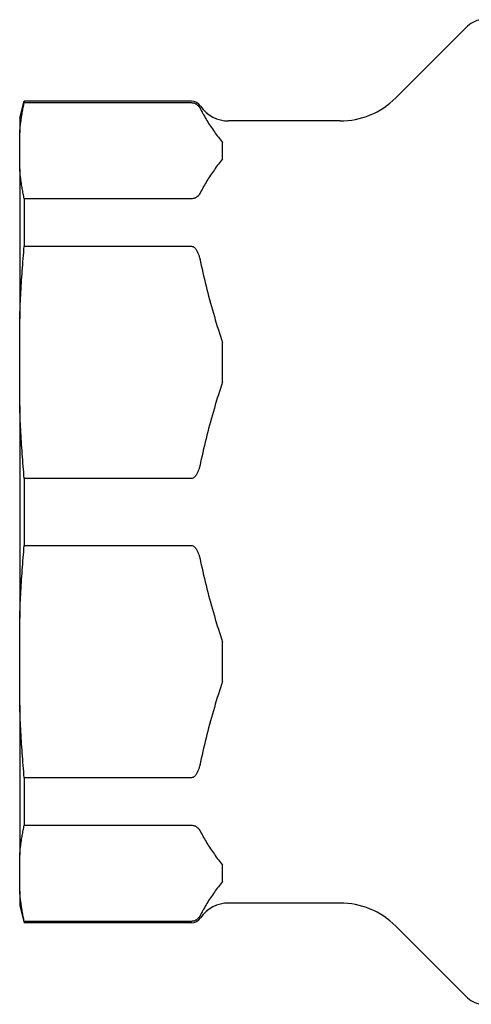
# Model space of a CAD drawing. Header units: millimetres. Extents: x 213 to 524, y 36 to 496.
# Tile 6 of 13: x 213 to 253, y 407 to 494. Entities that reach past the tile are written whole.
import ezdxf

# ---------------------------------------------------------------- set-up
doc = ezdxf.new("R2010")
doc.units = ezdxf.units.MM
doc.layers.add('DETAIL', color=2, linetype='Continuous')

msp = doc.modelspace()

# ---------------------------------------------------------------- linework, layer by layer
at = {"layer": 'DETAIL'}
for p, q in [((246.64, 487.396), (253.004, 493.76)), ((213.24, 485.596), (213.642, 487.096)), ((213.642, 487.096), (213.642, 486.974)), ((228.483, 487.096), (213.642, 487.096)), ((213.642, 486.974), (228.483, 486.974)), ((213.24, 485.596), (213.24, 484.299)), ((241.69, 485.346), (231.79, 485.346)), ((213.24, 481.102), (213.24, 484.299)), ((231.24, 481.981), (231.24, 483.42)), ((213.24, 481.102), (213.24, 467.752)), ((213.642, 478.427), (213.642, 474.21)), ((228.483, 478.427), (213.642, 478.427)), ((213.642, 474.21), (228.483, 474.21)), ((213.24, 460.036), (213.24, 467.752)), ((231.24, 462.157), (231.24, 465.631)), ((213.24, 460.036), (213.24, 441.155)), ((213.642, 453.578), (213.642, 447.614)), ((228.483, 453.578), (213.642, 453.578)), ((213.642, 447.614), (228.483, 447.614)), ((213.24, 433.439), (213.24, 441.155)), ((231.24, 435.56), (231.24, 439.035)), ((213.24, 433.439), (213.24, 420.089)), ((213.642, 426.981), (213.642, 422.764)), ((228.483, 426.981), (213.642, 426.981)), ((213.642, 422.764), (228.483, 422.764)), ((213.24, 416.893), (213.24, 420.089)), ((231.24, 417.771), (231.24, 419.211)), ((213.24, 416.893), (213.24, 415.596)), ((241.69, 415.846), (231.79, 415.846)), ((213.24, 415.596), (213.642, 414.096)), ((213.642, 414.218), (213.642, 414.096)), ((228.483, 414.218), (213.642, 414.218)), ((228.483, 414.096), (213.642, 414.096)), ((246.64, 413.795), (253.004, 407.431))]:
    msp.add_line(p, q, dxfattribs=at)
at = {"layer": 'DETAIL', "flags": 128}
for points in [[(213.24, 484.299), (213.249, 484.408), (213.26, 484.518), (213.27, 484.628), (213.282, 484.738), (213.294, 484.848), (213.306, 484.958), (213.319, 485.068), (213.333, 485.179), (213.348, 485.289), (213.363, 485.4), (213.379, 485.511), (213.395, 485.622), (213.412, 485.733), (213.43, 485.845), (213.448, 485.957), (213.467, 486.068), (213.487, 486.181), (213.507, 486.293), (213.528, 486.406), (213.549, 486.519), (213.571, 486.632), (213.594, 486.746), (213.618, 486.859), (213.642, 486.974)], [(228.483, 486.974), (228.559, 486.97), (228.631, 486.96), (228.697, 486.944), (228.758, 486.925), (228.81, 486.904), (228.856, 486.883), (228.9, 486.859), (228.941, 486.834), (228.978, 486.808), (229.013, 486.781), (229.045, 486.754), (229.075, 486.726), (229.103, 486.698), (229.128, 486.669), (229.152, 486.641), (229.174, 486.613), (229.194, 486.586), (229.213, 486.559), (229.231, 486.532), (229.248, 486.504), (229.265, 486.476), (229.281, 486.447), (229.295, 486.419), (229.31, 486.39)], [(229.31, 486.39), (229.37, 486.264), (229.434, 486.139), (229.5, 486.013), (229.568, 485.888), (229.639, 485.762), (229.711, 485.636), (229.786, 485.511), (229.863, 485.385), (229.941, 485.26), (230.021, 485.134), (230.102, 485.009), (230.185, 484.885), (230.268, 484.76), (230.353, 484.636), (230.44, 484.512), (230.526, 484.389), (230.614, 484.266), (230.703, 484.143), (230.791, 484.021), (230.881, 483.9), (230.97, 483.779), (231.06, 483.659), (231.15, 483.539), (231.24, 483.42)], [(231.24, 481.981), (231.15, 481.862), (231.06, 481.742), (230.97, 481.622), (230.881, 481.501), (230.791, 481.38), (230.703, 481.258), (230.614, 481.135), (230.526, 481.012), (230.44, 480.889), (230.353, 480.765), (230.268, 480.641), (230.185, 480.516), (230.102, 480.392), (230.021, 480.267), (229.941, 480.141), (229.863, 480.016), (229.786, 479.89), (229.711, 479.765), (229.639, 479.639), (229.568, 479.513), (229.5, 479.388), (229.434, 479.262), (229.37, 479.137), (229.31, 479.011)], [(213.642, 478.427), (213.618, 478.542), (213.594, 478.655), (213.571, 478.769), (213.549, 478.882), (213.528, 478.995), (213.507, 479.108), (213.487, 479.22), (213.467, 479.332), (213.448, 479.444), (213.43, 479.556), (213.412, 479.668), (213.395, 479.779), (213.379, 479.89), (213.363, 480.001), (213.348, 480.112), (213.333, 480.222), (213.319, 480.333), (213.306, 480.443), (213.294, 480.553), (213.282, 480.663), (213.27, 480.773), (213.26, 480.883), (213.249, 480.993), (213.24, 481.102)], [(229.31, 479.011), (229.295, 478.982), (229.281, 478.954), (229.265, 478.925), (229.248, 478.897), (229.231, 478.869), (229.213, 478.842), (229.194, 478.815), (229.174, 478.788), (229.152, 478.76), (229.128, 478.732), (229.103, 478.703), (229.075, 478.675), (229.045, 478.647), (229.013, 478.62), (228.978, 478.593), (228.941, 478.567), (228.9, 478.542), (228.856, 478.518), (228.81, 478.497), (228.758, 478.476), (228.697, 478.457), (228.631, 478.441), (228.559, 478.431), (228.483, 478.427)], [(213.24, 467.752), (213.249, 468.017), (213.26, 468.282), (213.27, 468.547), (213.282, 468.812), (213.294, 469.078), (213.306, 469.344), (213.319, 469.61), (213.333, 469.877), (213.348, 470.144), (213.363, 470.411), (213.379, 470.679), (213.395, 470.947), (213.412, 471.216), (213.43, 471.485), (213.448, 471.755), (213.467, 472.025), (213.487, 472.296), (213.507, 472.567), (213.528, 472.839), (213.549, 473.112), (213.571, 473.386), (213.594, 473.66), (213.618, 473.935), (213.642, 474.21)], [(228.483, 474.21), (228.56, 474.201), (228.632, 474.176), (228.7, 474.138), (228.757, 474.094), (228.81, 474.042), (228.859, 473.985), (228.904, 473.925), (228.945, 473.862), (228.982, 473.799), (229.015, 473.737), (229.045, 473.675), (229.074, 473.612), (229.1, 473.548), (229.125, 473.483), (229.149, 473.418), (229.171, 473.352), (229.192, 473.285), (229.211, 473.217), (229.23, 473.149), (229.247, 473.08), (229.264, 473.011), (229.28, 472.941), (229.295, 472.871), (229.31, 472.801)], [(229.31, 472.801), (229.37, 472.498), (229.434, 472.195), (229.5, 471.892), (229.568, 471.588), (229.639, 471.285), (229.711, 470.981), (229.786, 470.678), (229.863, 470.375), (229.941, 470.072), (230.021, 469.77), (230.102, 469.468), (230.185, 469.167), (230.268, 468.866), (230.353, 468.567), (230.44, 468.268), (230.526, 467.97), (230.614, 467.673), (230.703, 467.377), (230.791, 467.083), (230.881, 466.789), (230.97, 466.498), (231.06, 466.207), (231.15, 465.918), (231.24, 465.631)], [(231.24, 462.157), (231.15, 461.869), (231.06, 461.581), (230.97, 461.29), (230.881, 460.998), (230.791, 460.705), (230.703, 460.411), (230.614, 460.115), (230.526, 459.818), (230.44, 459.52), (230.353, 459.221), (230.268, 458.921), (230.185, 458.621), (230.102, 458.32), (230.021, 458.018), (229.941, 457.716), (229.863, 457.413), (229.786, 457.11), (229.711, 456.807), (229.639, 456.503), (229.568, 456.2), (229.5, 455.896), (229.434, 455.593), (229.37, 455.29), (229.31, 454.987)], [(213.642, 453.578), (213.618, 453.853), (213.594, 454.128), (213.571, 454.402), (213.549, 454.676), (213.528, 454.948), (213.507, 455.221), (213.487, 455.492), (213.467, 455.763), (213.448, 456.033), (213.43, 456.303), (213.412, 456.572), (213.395, 456.841), (213.379, 457.109), (213.363, 457.377), (213.348, 457.644), (213.333, 457.911), (213.319, 458.178), (213.306, 458.444), (213.294, 458.71), (213.282, 458.976), (213.27, 459.241), (213.26, 459.506), (213.249, 459.771), (213.24, 460.036)], [(229.31, 454.987), (229.295, 454.917), (229.28, 454.846), (229.264, 454.777), (229.247, 454.708), (229.23, 454.639), (229.211, 454.571), (229.192, 454.503), (229.171, 454.436), (229.149, 454.37), (229.125, 454.305), (229.1, 454.24), (229.074, 454.176), (229.045, 454.113), (229.015, 454.051), (228.982, 453.989), (228.945, 453.926), (228.904, 453.863), (228.859, 453.802), (228.81, 453.746), (228.757, 453.694), (228.7, 453.65), (228.632, 453.612), (228.56, 453.587), (228.483, 453.578)], [(213.24, 441.155), (213.249, 441.42), (213.26, 441.685), (213.27, 441.95), (213.282, 442.216), (213.294, 442.481), (213.306, 442.747), (213.319, 443.014), (213.333, 443.28), (213.348, 443.547), (213.363, 443.815), (213.379, 444.082), (213.395, 444.351), (213.412, 444.619), (213.43, 444.889), (213.448, 445.158), (213.467, 445.429), (213.487, 445.699), (213.507, 445.971), (213.528, 446.243), (213.549, 446.516), (213.571, 446.789), (213.594, 447.063), (213.618, 447.338), (213.642, 447.614)], [(228.483, 447.614), (228.56, 447.604), (228.632, 447.58), (228.7, 447.541), (228.757, 447.497), (228.81, 447.446), (228.859, 447.389), (228.904, 447.328), (228.945, 447.266), (228.982, 447.202), (229.015, 447.14), (229.045, 447.078), (229.074, 447.015), (229.1, 446.951), (229.125, 446.887), (229.149, 446.821), (229.171, 446.755), (229.192, 446.688), (229.211, 446.621), (229.23, 446.553), (229.247, 446.484), (229.264, 446.415), (229.28, 446.345), (229.295, 446.275), (229.31, 446.204)], [(229.31, 446.204), (229.37, 445.901), (229.434, 445.598), (229.5, 445.295), (229.568, 444.992), (229.639, 444.688), (229.711, 444.385), (229.786, 444.082), (229.863, 443.779), (229.941, 443.476), (230.021, 443.174), (230.102, 442.872), (230.185, 442.571), (230.268, 442.27), (230.353, 441.97), (230.44, 441.671), (230.526, 441.373), (230.614, 441.076), (230.703, 440.781), (230.791, 440.486), (230.881, 440.193), (230.97, 439.901), (231.06, 439.611), (231.15, 439.322), (231.24, 439.035)], [(231.24, 435.56), (231.15, 435.273), (231.06, 434.984), (230.97, 434.694), (230.881, 434.402), (230.791, 434.109), (230.703, 433.814), (230.614, 433.518), (230.526, 433.221), (230.44, 432.924), (230.353, 432.625), (230.268, 432.325), (230.185, 432.024), (230.102, 431.723), (230.021, 431.421), (229.941, 431.119), (229.863, 430.816), (229.786, 430.513), (229.711, 430.21), (229.639, 429.907), (229.568, 429.603), (229.5, 429.3), (229.434, 428.996), (229.37, 428.693), (229.31, 428.391)], [(213.642, 426.981), (213.618, 427.257), (213.594, 427.532), (213.571, 427.806), (213.549, 428.079), (213.528, 428.352), (213.507, 428.624), (213.487, 428.896), (213.467, 429.166), (213.448, 429.437), (213.43, 429.706), (213.412, 429.976), (213.395, 430.244), (213.379, 430.512), (213.363, 430.78), (213.348, 431.048), (213.333, 431.315), (213.319, 431.581), (213.306, 431.847), (213.294, 432.113), (213.282, 432.379), (213.27, 432.645), (213.26, 432.91), (213.249, 433.175), (213.24, 433.439)], [(229.31, 428.391), (229.295, 428.32), (229.28, 428.25), (229.264, 428.18), (229.247, 428.111), (229.23, 428.042), (229.211, 427.974), (229.192, 427.907), (229.171, 427.84), (229.149, 427.774), (229.125, 427.708), (229.1, 427.643), (229.074, 427.58), (229.045, 427.517), (229.015, 427.455), (228.982, 427.393), (228.945, 427.329), (228.904, 427.267), (228.859, 427.206), (228.81, 427.149), (228.757, 427.098), (228.7, 427.054), (228.632, 427.015), (228.56, 426.99), (228.483, 426.981)], [(213.24, 420.089), (213.249, 420.199), (213.26, 420.308), (213.27, 420.418), (213.282, 420.528), (213.294, 420.638), (213.306, 420.748), (213.319, 420.859), (213.333, 420.969), (213.348, 421.08), (213.363, 421.19), (213.379, 421.301), (213.395, 421.412), (213.412, 421.524), (213.43, 421.635), (213.448, 421.747), (213.467, 421.859), (213.487, 421.971), (213.507, 422.083), (213.528, 422.196), (213.549, 422.309), (213.571, 422.422), (213.594, 422.536), (213.618, 422.65), (213.642, 422.764)], [(228.483, 422.764), (228.56, 422.76), (228.632, 422.75), (228.7, 422.734), (228.757, 422.716), (228.81, 422.694), (228.859, 422.671), (228.904, 422.646), (228.945, 422.62), (228.982, 422.594), (229.015, 422.568), (229.045, 422.542), (229.074, 422.516), (229.1, 422.49), (229.125, 422.463), (229.149, 422.436), (229.171, 422.408), (229.192, 422.381), (229.211, 422.353), (229.23, 422.324), (229.247, 422.296), (229.264, 422.267), (229.28, 422.238), (229.295, 422.209), (229.31, 422.18)], [(229.31, 422.18), (229.37, 422.055), (229.434, 421.929), (229.5, 421.804), (229.568, 421.678), (229.639, 421.552), (229.711, 421.427), (229.786, 421.301), (229.863, 421.175), (229.941, 421.05), (230.021, 420.925), (230.102, 420.8), (230.185, 420.675), (230.268, 420.551), (230.353, 420.426), (230.44, 420.303), (230.526, 420.179), (230.614, 420.056), (230.703, 419.934), (230.791, 419.812), (230.881, 419.69), (230.97, 419.569), (231.06, 419.449), (231.15, 419.329), (231.24, 419.211)], [(231.24, 417.771), (231.15, 417.652), (231.06, 417.533), (230.97, 417.412), (230.881, 417.292), (230.791, 417.17), (230.703, 417.048), (230.614, 416.926), (230.526, 416.803), (230.44, 416.679), (230.353, 416.555), (230.268, 416.431), (230.185, 416.307), (230.102, 416.182), (230.021, 416.057), (229.941, 415.932), (229.863, 415.806), (229.786, 415.681), (229.711, 415.555), (229.639, 415.43), (229.568, 415.304), (229.5, 415.178), (229.434, 415.053), (229.37, 414.927), (229.31, 414.802)], [(213.642, 414.218), (213.618, 414.332), (213.594, 414.446), (213.571, 414.559), (213.549, 414.673), (213.528, 414.786), (213.507, 414.898), (213.487, 415.011), (213.467, 415.123), (213.448, 415.235), (213.43, 415.347), (213.412, 415.458), (213.395, 415.569), (213.379, 415.68), (213.363, 415.791), (213.348, 415.902), (213.333, 416.013), (213.319, 416.123), (213.306, 416.233), (213.294, 416.344), (213.282, 416.454), (213.27, 416.564), (213.26, 416.673), (213.249, 416.783), (213.24, 416.893)], [(229.31, 414.802), (229.295, 414.772), (229.28, 414.743), (229.264, 414.714), (229.247, 414.686), (229.23, 414.657), (229.211, 414.629), (229.192, 414.601), (229.171, 414.573), (229.149, 414.546), (229.125, 414.519), (229.1, 414.492), (229.074, 414.466), (229.045, 414.44), (229.015, 414.414), (228.982, 414.388), (228.945, 414.362), (228.904, 414.336), (228.859, 414.311), (228.81, 414.287), (228.757, 414.266), (228.7, 414.248), (228.632, 414.232), (228.56, 414.222), (228.483, 414.218)]]:
    msp.add_lwpolyline(points, dxfattribs=at)
at = {"layer": 'DETAIL'}
for centre, radius, start, end in [((254.418, 492.346), 2, 90, 135), ((241.69, 492.346), 7, 270, 315), ((228.483, 486.096), 1, 34.22887, 90), ((231.79, 488.346), 3, 214.22887, 270), ((231.79, 412.846), 3, 90, 145.77113), ((241.69, 408.846), 7, 45, 90), ((228.483, 415.096), 1, 270, 325.77113), ((254.418, 408.846), 2, 225, 270)]:
    msp.add_arc(centre, radius, start, end, dxfattribs=at)

doc.saveas('drawing.dxf')
